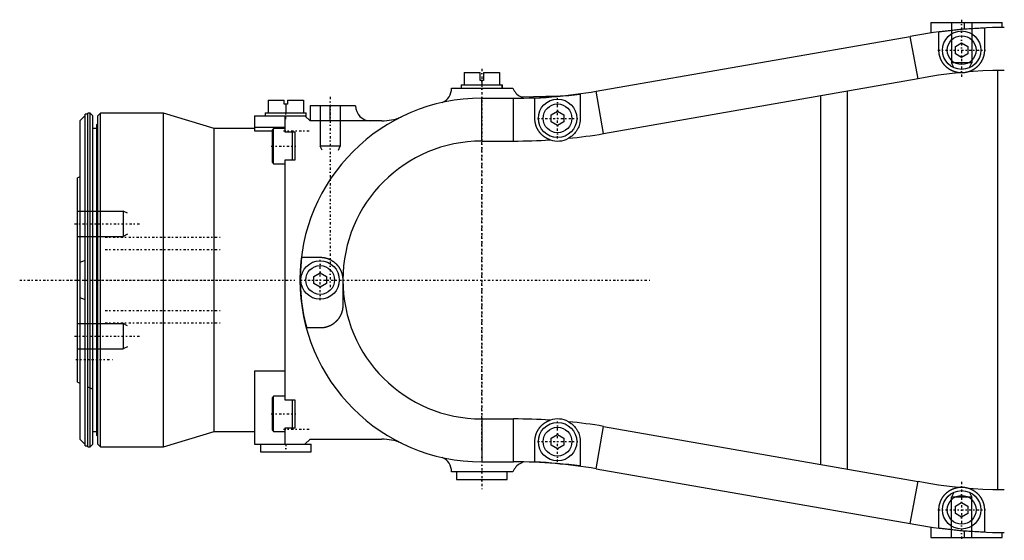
# Model space of a CAD drawing. Extents: x -484 to 152, y -5 to 754.
# Tile 4 of 8: x -484 to -290, y 628 to 732. Entities that reach past the tile are written whole.
import ezdxf

# ---------------------------------------------------------------- set-up
doc = ezdxf.new("R2010")
doc.units = 0
doc.linetypes.add('CENTER', pattern=[1.5, 0.45, -0.5, 0.05, -0.5])
for name, color, linetype in [('AM_0', 7, 'CONTINUOUS'), ('AM_10', 7, 'CONTINUOUS'), ('AM_7', 7, 'CENTER')]:
    doc.layers.add(name, color=color, linetype=linetype)

msp = doc.modelspace()

# ---------------------------------------------------------------- linework, layer by layer
at = {"layer": 'AM_0', "color": 7, "linetype": 'CONTINUOUS'}
for p, q in [((-304.1, 731), (-304.1, 728.9)), ((-304.1, 731), (-290, 731)), ((-297.53, 731), (-297.53, 729.66)), ((-290, 729.98), (-290, 731)), ((-302.5, 725.5), (-302.5, 729.07)), ((-293.5, 729.85), (-293.5, 725.5)), ((-370.35, 717.35), (-308.21, 728.22)), ((-306.59, 719.85), (-308.21, 728.22)), ((-299.25, 726.22), (-298, 726.94)), ((-299.25, 724.78), (-299.25, 726.22)), ((-298, 726.94), (-296.75, 726.22)), ((-296.75, 726.22), (-296.75, 724.78)), ((-298, 724.06), (-299.25, 724.78)), ((-296.75, 724.78), (-298, 724.06)), ((-290.9, 721.48), (-290.9, 638.52)), ((-396.5, 721.1), (-396.5, 718.6)), ((-396.5, 721.1), (-393.35, 721.1)), ((-393.35, 719.5), (-393.35, 721.1)), ((-392.65, 719.5), (-393.35, 719.5)), ((-393, 719.5), (-393, 718.6)), ((-392.65, 721.1), (-389.5, 721.1)), ((-392.65, 721.1), (-392.65, 719.5)), ((-389.5, 721.1), (-389.5, 718.6)), ((-368.92, 708.97), (-306.59, 719.88)), ((-399, 718), (-386.83, 718)), ((-397.1, 718.6), (-397.1, 718)), ((-397.1, 718.6), (-397.05, 718.6)), ((-397.05, 718.6), (-397.05, 718)), ((-397.05, 718.6), (-388.95, 718.6)), ((-388.95, 718), (-388.95, 718.6)), ((-388.95, 718.6), (-388.9, 718.6)), ((-388.9, 718), (-388.9, 718.6)), ((-368.92, 708.97), (-370.35, 717.35)), ((-320.67, 717.41), (-320.67, 642.59)), ((-435.3, 715.6), (-435.3, 713.1)), ((-435.3, 715.6), (-432.15, 715.6)), ((-432.15, 714.8), (-432.15, 715.6)), ((-431.45, 715.6), (-428.3, 715.6)), ((-431.45, 715.6), (-431.45, 714.8)), ((-428.3, 715.6), (-428.3, 713.1)), ((-393, 716), (-386.7, 716)), ((-393, 707.5), (-393, 716)), ((-386.7, 707.5), (-386.7, 716)), ((-385.31, 716.3), (-384.73, 716.02)), ((-377.96, 716.38), (-385.11, 716.21)), ((-382.5, 712), (-382.5, 716.03)), ((-373.5, 716.82), (-373.5, 712)), ((-325.9, 643.5), (-325.9, 716.5)), ((-431.45, 714.8), (-432.15, 714.8)), ((-431.8, 714.8), (-431.8, 713.1)), ((-418, 714.5), (-427, 714.5)), ((-427, 714.5), (-427, 711.5)), ((-423, 711.5), (-423, 714.5)), ((-379.25, 712.72), (-378, 713.44)), ((-378, 713.44), (-376.75, 712.72)), ((-472.5, 711.6), (-471.5, 712.57)), ((-472.5, 648.4), (-472.5, 711.6)), ((-471, 712.8), (-471.5, 712.8)), ((-471.5, 647.2), (-471.5, 712.8)), ((-470.5, 713), (-471, 713)), ((-471, 647), (-471, 713)), ((-470, 712.5), (-470.5, 713)), ((-470.5, 647), (-470.5, 713)), ((-470, 647.5), (-470, 712.5)), ((-468.5, 713), (-469, 712.5)), ((-469, 647.5), (-469, 712.5)), ((-456, 713), (-468.5, 713)), ((-468.5, 647), (-468.5, 713)), ((-446, 710), (-456, 713)), ((-456, 647), (-456, 713)), ((-438, 712.5), (-438, 709.53)), ((-438, 712.5), (-428, 712.5)), ((-435.85, 713.1), (-435.85, 712.5)), ((-435.85, 713.1), (-427.75, 713.1)), ((-432, 712.5), (-432, 709.3)), ((-427, 711.5), (-428, 712.5)), ((-427.75, 712.25), (-427.75, 713.1)), ((-412.8, 711.5), (-427, 711.5)), ((-379.25, 711.28), (-379.25, 712.72)), ((-376.75, 712.72), (-376.75, 711.28)), ((-469.2, 710), (-470, 710)), ((-469, 711), (-469.2, 710.8)), ((-469.2, 649.2), (-469.2, 710.8)), ((-438, 710), (-446, 710)), ((-446, 650), (-446, 710)), ((-438, 710.24), (-432, 710.24)), ((-438, 709.53), (-434.45, 709.53)), ((-434.2, 710), (-434.45, 709.75)), ((-434.45, 703.25), (-434.45, 709.75)), ((-432, 710), (-434.2, 710)), ((-434.2, 703), (-434.2, 710)), ((-378, 710.56), (-379.25, 711.28)), ((-376.75, 711.28), (-378, 710.56)), ((-432, 709.3), (-430, 709.3)), ((-430.45, 703.7), (-430.45, 709.3)), ((-430, 709.3), (-430, 703.7)), ((-393, 707.5), (-386.7, 707.5)), ((-432, 703.7), (-432, 656.3)), ((-430, 703.7), (-432, 703.7)), ((-434.45, 703.25), (-434.2, 703)), ((-434.2, 703), (-432, 703)), ((-472.5, 700.44), (-473, 700.2)), ((-473, 659.8), (-473, 700.2)), ((-473, 688.64), (-472.99, 688.64)), ((-428.66, 684.5), (-425, 684.5)), ((-426.25, 680.72), (-425, 681.44)), ((-426.25, 679.28), (-426.25, 680.72)), ((-425, 681.44), (-423.75, 680.72)), ((-423.75, 680.72), (-423.75, 679.28)), ((-425, 678.56), (-426.25, 679.28)), ((-423.75, 679.28), (-425, 678.56)), ((-420.5, 680), (-420.5, 675)), ((-363.31, 680), (-363, 680.05)), ((-363.31, 680), (-363, 679.95)), ((-363, 680.05), (-363, 679.95)), ((-472.99, 671.36), (-473, 671.36)), ((-425, 670.5), (-427.66, 670.5)), ((-438, 662), (-438, 647.5)), ((-438, 662), (-432, 662)), ((-473, 659.8), (-472.5, 659.56)), ((-471, 658.85), (-469.99, 658.37)), ((-434.2, 657), (-434.45, 656.75)), ((-432, 657), (-434.2, 657)), ((-434.2, 650), (-434.2, 657)), ((-434.45, 650.25), (-434.45, 656.75)), ((-432, 656.3), (-430, 656.3)), ((-430.45, 650.7), (-430.45, 656.3)), ((-430, 656.3), (-430, 650.7)), ((-393, 652.5), (-386.7, 652.5)), ((-393, 652.5), (-393, 644)), ((-386.7, 644), (-386.7, 652.5)), ((-370.35, 642.65), (-368.92, 651.03)), ((-368.92, 651.03), (-306.59, 640.12)), ((-470, 650), (-469.2, 650)), ((-469.2, 649.2), (-469, 649)), ((-456, 647), (-446, 650)), ((-446, 650), (-438, 650)), ((-434.45, 650.25), (-434.2, 650)), ((-434.2, 650), (-432, 650)), ((-432, 650.7), (-432, 647.5)), ((-430, 650.7), (-432, 650.7)), ((-379.25, 648.72), (-378, 649.44)), ((-378, 649.44), (-376.75, 648.72)), ((-472.5, 648.4), (-471.5, 647.43)), ((-471.5, 647.2), (-471, 647.2)), ((-470.5, 647), (-470, 647.5)), ((-469, 647.5), (-468.5, 647)), ((-438, 647.5), (-426.8, 647.5)), ((-436.8, 647.5), (-436.8, 646)), ((-428, 647.5), (-427, 648.5)), ((-427, 648.5), (-412.8, 648.5)), ((-426.8, 646), (-426.8, 647.5)), ((-382.5, 643.97), (-382.5, 648)), ((-379.25, 647.28), (-379.25, 648.72)), ((-378, 646.56), (-379.25, 647.28)), ((-376.75, 647.28), (-378, 646.56)), ((-376.75, 648.72), (-376.75, 647.28)), ((-373.5, 648), (-373.5, 643.18)), ((-471, 647), (-470.5, 647)), ((-468.5, 647), (-456, 647)), ((-436.8, 646), (-426.8, 646)), ((-393, 644), (-386.7, 644)), ((-384.73, 643.98), (-385.31, 643.7)), ((-386.83, 642), (-399, 642)), ((-398, 642), (-398, 640.5)), ((-388, 640.5), (-388, 642)), ((-370.35, 642.65), (-308.21, 631.78)), ((-398, 640.5), (-388, 640.5)), ((-308.21, 631.78), (-306.59, 640.15)), ((-299.25, 635.22), (-298, 635.94)), ((-298, 635.94), (-296.75, 635.22)), ((-302.5, 630.93), (-302.5, 634.5)), ((-299.25, 633.78), (-299.25, 635.22)), ((-298, 633.06), (-299.25, 633.78)), ((-296.75, 633.78), (-298, 633.06)), ((-296.75, 635.22), (-296.75, 633.78)), ((-293.5, 634.5), (-293.5, 630.15)), ((-304.1, 631.1), (-304.1, 629)), ((-297.53, 630.34), (-297.53, 629)), ((-290, 629), (-290, 630.02)), ((-304.1, 629), (-290, 629))]:
    msp.add_line(p, q, dxfattribs=at)
for points in [[(-298.54, 721.03, 0), (-298.57, 721.04, 0), (-298.63, 721.04, 0), (-298.7, 721.05, 0), (-298.73, 721.06, 0), (-298.76, 721.06, 0), (-298.82, 721.08, 0), (-298.88, 721.09, 0), (-298.95, 721.1, 0), (-299.01, 721.11, 0), (-299.07, 721.13, 0), (-299.1, 721.14, 0), (-299.13, 721.14, 0), (-299.19, 721.16, 0), (-299.25, 721.18, 0), (-299.31, 721.2, 0), (-299.37, 721.22, 0), (-299.43, 721.23, 0), (-299.46, 721.25, 0), (-299.49, 721.26, 0), (-299.55, 721.28, 0), (-299.61, 721.3, 0), (-299.64, 721.31, 0), (-299.67, 721.32, 0), (-299.73, 721.35, 0), (-299.79, 721.37, 0), (-299.82, 721.38, 0), (-299.85, 721.4, 0), (-299.9, 721.42, 0), (-299.96, 721.45, 0), (-300.02, 721.48, 0), (-300.07, 721.51, 0), (-300.13, 721.54, 0), (-300.16, 721.55, 0), (-300.19, 721.57, 0), (-300.24, 721.6, 0), (-300.3, 721.63, 0), (-300.35, 721.66, 0), (-300.4, 721.7, 0), (-300.46, 721.73, 0), (-300.48, 721.75, 0), (-300.51, 721.76, 0), (-300.56, 721.8, 0), (-300.61, 721.84, 0), (-300.66, 721.87, 0), (-300.72, 721.91, 0), (-300.76, 721.95, 0), (-300.79, 721.97, 0), (-300.81, 721.99, 0), (-300.86, 722.03, 0), (-300.91, 722.07, 0), (-300.96, 722.11, 0), (-301.01, 722.15, 0), (-301.05, 722.19, 0), (-301.07, 722.21, 0), (-301.1, 722.24, 0), (-301.14, 722.28, 0), (-301.19, 722.32, 0), (-301.23, 722.37, 0), (-301.27, 722.41, 0), (-301.32, 722.46, 0), (-301.34, 722.48, 0), (-301.36, 722.5, 0), (-301.4, 722.55, 0), (-301.44, 722.6, 0), (-301.46, 722.62, 0), (-301.48, 722.64, 0), (-301.52, 722.69, 0), (-301.55, 722.74, 0), (-301.57, 722.77, 0), (-301.59, 722.79, 0), (-301.63, 722.84, 0), (-301.67, 722.89, 0), (-301.7, 722.94, 0), (-301.74, 722.99, 0), (-301.77, 723.04, 0), (-301.79, 723.07, 0), (-301.8, 723.09, 0), (-301.84, 723.15, 0), (-301.87, 723.2, 0), (-301.9, 723.25, 0), (-301.93, 723.3, 0), (-301.96, 723.36, 0), (-301.97, 723.38, 0), (-301.98, 723.41, 0), (-302.01, 723.46, 0), (-302.04, 723.52, 0), (-302.07, 723.57, 0), (-302.09, 723.62, 0), (-302.11, 723.68, 0), (-302.13, 723.71, 0), (-302.14, 723.73, 0), (-302.16, 723.79, 0), (-302.18, 723.84, 0), (-302.2, 723.9, 0), (-302.23, 723.95, 0), (-302.25, 724.01, 0), (-302.25, 724.03, 0), (-302.26, 724.06, 0), (-302.28, 724.12, 0), (-302.3, 724.17, 0), (-302.32, 724.23, 0), (-302.33, 724.28, 0), (-302.35, 724.34, 0), (-302.35, 724.37, 0), (-302.36, 724.39, 0), (-302.38, 724.45, 0), (-302.39, 724.5, 0), (-302.39, 724.53, 0), (-302.4, 724.56, 0), (-302.41, 724.61, 0), (-302.42, 724.67, 0), (-302.43, 724.7, 0), (-302.43, 724.72, 0), (-302.44, 724.78, 0), (-302.45, 724.83, 0), (-302.46, 724.89, 0), (-302.47, 724.94, 0), (-302.47, 725, 0), (-302.47, 725.02, 0), (-302.48, 725.05, 0), (-302.48, 725.1, 0), (-302.49, 725.16, 0), (-302.49, 725.21, 0), (-302.49, 725.26, 0), (-302.5, 725.32, 0), (-302.5, 725.34, 0), (-302.5, 725.37, 0), (-302.5, 725.42, 0), (-302.5, 725.47, 0), (-302.5, 725.5, 0)], [(-293.5, 725.5, 0), (-293.5, 725.48, 0), (-293.5, 725.43, 0), (-293.5, 725.38, 0), (-293.5, 725.36, 0), (-293.5, 725.33, 0), (-293.51, 725.28, 0), (-293.51, 725.23, 0), (-293.51, 725.19, 0), (-293.51, 725.14, 0), (-293.52, 725.09, 0), (-293.52, 725.06, 0), (-293.52, 725.04, 0), (-293.53, 724.99, 0), (-293.54, 724.94, 0), (-293.54, 724.89, 0), (-293.55, 724.84, 0), (-293.56, 724.79, 0), (-293.56, 724.77, 0), (-293.56, 724.74, 0), (-293.57, 724.69, 0), (-293.58, 724.64, 0), (-293.59, 724.62, 0), (-293.59, 724.59, 0), (-293.6, 724.54, 0), (-293.61, 724.49, 0), (-293.62, 724.47, 0), (-293.63, 724.44, 0), (-293.64, 724.39, 0), (-293.65, 724.34, 0), (-293.66, 724.29, 0), (-293.68, 724.24, 0), (-293.69, 724.19, 0), (-293.7, 724.17, 0), (-293.71, 724.14, 0), (-293.73, 724.09, 0), (-293.74, 724.05, 0), (-293.76, 724, 0), (-293.78, 723.95, 0), (-293.8, 723.9, 0), (-293.8, 723.87, 0), (-293.81, 723.85, 0), (-293.83, 723.8, 0), (-293.85, 723.75, 0), (-293.87, 723.7, 0), (-293.9, 723.65, 0), (-293.92, 723.61, 0), (-293.93, 723.58, 0), (-293.94, 723.56, 0), (-293.96, 723.51, 0), (-293.99, 723.46, 0), (-294.01, 723.42, 0), (-294.04, 723.37, 0), (-294.06, 723.32, 0), (-294.07, 723.3, 0), (-294.09, 723.28, 0), (-294.11, 723.23, 0), (-294.14, 723.18, 0), (-294.17, 723.14, 0), (-294.2, 723.09, 0), (-294.23, 723.05, 0), (-294.24, 723.03, 0), (-294.26, 723, 0), (-294.29, 722.96, 0), (-294.32, 722.92, 0), (-294.33, 722.89, 0), (-294.35, 722.87, 0), (-294.38, 722.83, 0), (-294.41, 722.79, 0), (-294.43, 722.76, 0), (-294.44, 722.74, 0), (-294.48, 722.7, 0), (-294.51, 722.66, 0), (-294.55, 722.62, 0), (-294.58, 722.57, 0), (-294.62, 722.53, 0), (-294.63, 722.51, 0), (-294.65, 722.49, 0), (-294.69, 722.45, 0), (-294.73, 722.41, 0), (-294.76, 722.37, 0), (-294.8, 722.33, 0), (-294.84, 722.3, 0), (-294.86, 722.28, 0), (-294.88, 722.26, 0), (-294.92, 722.22, 0), (-294.96, 722.18, 0), (-295, 722.15, 0), (-295.04, 722.11, 0), (-295.08, 722.08, 0), (-295.1, 722.06, 0), (-295.12, 722.04, 0), (-295.16, 722.01, 0), (-295.21, 721.97, 0), (-295.25, 721.94, 0), (-295.29, 721.91, 0), (-295.33, 721.87, 0), (-295.36, 721.86, 0), (-295.38, 721.84, 0), (-295.42, 721.81, 0), (-295.47, 721.78, 0), (-295.51, 721.75, 0), (-295.56, 721.72, 0), (-295.6, 721.69, 0), (-295.63, 721.68, 0), (-295.65, 721.66, 0), (-295.7, 721.63, 0), (-295.74, 721.61, 0), (-295.77, 721.59, 0), (-295.79, 721.58, 0), (-295.84, 721.55, 0), (-295.89, 721.53, 0), (-295.91, 721.51, 0), (-295.94, 721.5, 0), (-295.99, 721.48, 0), (-296.03, 721.45, 0), (-296.08, 721.43, 0), (-296.13, 721.41, 0), (-296.18, 721.38, 0), (-296.21, 721.37, 0), (-296.23, 721.36, 0), (-296.28, 721.34, 0), (-296.33, 721.32, 0), (-296.38, 721.3, 0), (-296.44, 721.28, 0), (-296.49, 721.26, 0), (-296.51, 721.25, 0), (-296.54, 721.24, 0), (-296.59, 721.23, 0), (-296.64, 721.21, 0), (-296.67, 721.2, 0)], [(-296.67, 721.2, 0), (-296.72, 721.19, 0), (-296.82, 721.16, 0), (-296.92, 721.13, 0), (-296.97, 721.12, 0), (-297.02, 721.11, 0), (-297.13, 721.09, 0), (-297.23, 721.07, 0), (-297.33, 721.05, 0), (-297.44, 721.04, 0), (-297.54, 721.02, 0), (-297.59, 721.02, 0), (-297.65, 721.01, 0), (-297.75, 721.01, 0), (-297.86, 721, 0), (-297.96, 721, 0), (-298.07, 721, 0), (-298.17, 721, 0), (-298.22, 721.01, 0), (-298.28, 721.01, 0), (-298.38, 721.02, 0), (-298.49, 721.03, 0), (-298.54, 721.03, 0)], [(-290.9, 721.48, 0), (-291.86, 721.46, 0), (-293.79, 721.39, 0), (-295.71, 721.27, 0), (-296.67, 721.2, 0)], [(-298.54, 721.03, 0), (-299.89, 720.89, 0), (-302.58, 720.53, 0), (-305.25, 720.09, 0), (-306.59, 719.85, 0)], [(-379.46, 707.74, 0), (-379.48, 707.75, 0), (-379.53, 707.77, 0), (-379.58, 707.79, 0), (-379.61, 707.8, 0), (-379.63, 707.81, 0), (-379.68, 707.83, 0), (-379.73, 707.85, 0), (-379.78, 707.87, 0), (-379.83, 707.89, 0), (-379.88, 707.91, 0), (-379.9, 707.92, 0), (-379.93, 707.93, 0), (-379.98, 707.96, 0), (-380.03, 707.98, 0), (-380.07, 708.01, 0), (-380.12, 708.03, 0), (-380.17, 708.06, 0), (-380.19, 708.07, 0), (-380.22, 708.08, 0), (-380.26, 708.11, 0), (-380.31, 708.14, 0), (-380.33, 708.15, 0), (-380.35, 708.16, 0), (-380.4, 708.19, 0), (-380.45, 708.22, 0), (-380.47, 708.24, 0), (-380.49, 708.25, 0), (-380.53, 708.28, 0), (-380.58, 708.31, 0), (-380.62, 708.34, 0), (-380.67, 708.37, 0), (-380.71, 708.41, 0), (-380.73, 708.42, 0), (-380.75, 708.44, 0), (-380.79, 708.47, 0), (-380.84, 708.51, 0), (-380.88, 708.54, 0), (-380.92, 708.57, 0), (-380.96, 708.61, 0), (-380.98, 708.63, 0), (-381, 708.64, 0), (-381.04, 708.68, 0), (-381.08, 708.72, 0), (-381.12, 708.75, 0), (-381.15, 708.79, 0), (-381.19, 708.83, 0), (-381.21, 708.85, 0), (-381.23, 708.87, 0), (-381.27, 708.91, 0), (-381.3, 708.94, 0), (-381.34, 708.98, 0), (-381.37, 709.02, 0), (-381.41, 709.06, 0), (-381.43, 709.08, 0), (-381.44, 709.1, 0), (-381.48, 709.15, 0), (-381.51, 709.19, 0), (-381.54, 709.23, 0), (-381.58, 709.27, 0), (-381.61, 709.31, 0), (-381.62, 709.33, 0), (-381.64, 709.35, 0), (-381.67, 709.4, 0), (-381.7, 709.44, 0), (-381.72, 709.46, 0), (-381.73, 709.48, 0), (-381.76, 709.53, 0), (-381.79, 709.57, 0), (-381.8, 709.59, 0), (-381.82, 709.62, 0), (-381.84, 709.66, 0), (-381.87, 709.7, 0), (-381.9, 709.75, 0), (-381.92, 709.79, 0), (-381.95, 709.84, 0), (-381.96, 709.86, 0), (-381.97, 709.89, 0), (-382, 709.93, 0), (-382.02, 709.98, 0), (-382.04, 710.02, 0), (-382.07, 710.07, 0), (-382.09, 710.12, 0), (-382.1, 710.14, 0), (-382.11, 710.16, 0), (-382.13, 710.21, 0), (-382.15, 710.26, 0), (-382.17, 710.31, 0), (-382.19, 710.35, 0), (-382.21, 710.4, 0), (-382.22, 710.43, 0), (-382.22, 710.45, 0), (-382.24, 710.5, 0), (-382.26, 710.55, 0), (-382.27, 710.59, 0), (-382.29, 710.64, 0), (-382.31, 710.69, 0), (-382.31, 710.71, 0), (-382.32, 710.74, 0), (-382.33, 710.79, 0), (-382.35, 710.83, 0), (-382.36, 710.88, 0), (-382.37, 710.93, 0), (-382.38, 710.98, 0), (-382.39, 711, 0), (-382.39, 711.03, 0), (-382.4, 711.08, 0), (-382.41, 711.12, 0), (-382.42, 711.15, 0), (-382.42, 711.17, 0), (-382.43, 711.22, 0), (-382.44, 711.27, 0), (-382.44, 711.29, 0), (-382.45, 711.32, 0), (-382.45, 711.36, 0), (-382.46, 711.41, 0), (-382.48, 711.58, 0), (-382.5, 711.86, 0), (-382.5, 712, 0)], [(-373.5, 712, 0), (-373.5, 711.87, 0), (-373.52, 711.62, 0), (-373.54, 711.37, 0), (-373.57, 711.24, 0), (-373.59, 711.11, 0), (-373.65, 710.85, 0), (-373.72, 710.6, 0), (-373.81, 710.35, 0), (-373.92, 710.1, 0), (-374.04, 709.86, 0), (-374.11, 709.74, 0), (-374.18, 709.63, 0), (-374.33, 709.4, 0), (-374.49, 709.18, 0), (-374.67, 708.97, 0), (-374.86, 708.77, 0), (-375.06, 708.59, 0), (-375.17, 708.5, 0), (-375.28, 708.42, 0), (-375.5, 708.26, 0), (-375.74, 708.11, 0), (-375.86, 708.04, 0)], [(-425, 684.5, 0), (-424.97, 684.5, 0), (-424.91, 684.5, 0), (-424.86, 684.5, 0), (-424.83, 684.5, 0), (-424.8, 684.5, 0), (-424.74, 684.49, 0), (-424.69, 684.49, 0), (-424.63, 684.48, 0), (-424.57, 684.48, 0), (-424.51, 684.47, 0), (-424.48, 684.47, 0), (-424.45, 684.47, 0), (-424.39, 684.46, 0), (-424.33, 684.45, 0), (-424.27, 684.44, 0), (-424.22, 684.43, 0), (-424.16, 684.42, 0), (-424.13, 684.41, 0), (-424.1, 684.41, 0), (-424.04, 684.4, 0), (-423.98, 684.38, 0), (-423.95, 684.38, 0), (-423.92, 684.37, 0), (-423.86, 684.35, 0), (-423.8, 684.34, 0), (-423.77, 684.33, 0), (-423.74, 684.32, 0), (-423.68, 684.3, 0), (-423.62, 684.28, 0), (-423.56, 684.26, 0), (-423.5, 684.24, 0), (-423.44, 684.22, 0), (-423.41, 684.21, 0), (-423.38, 684.2, 0), (-423.32, 684.18, 0), (-423.26, 684.15, 0), (-423.2, 684.13, 0), (-423.15, 684.1, 0), (-423.09, 684.07, 0), (-423.06, 684.06, 0), (-423.03, 684.05, 0), (-422.97, 684.02, 0), (-422.91, 683.99, 0), (-422.86, 683.96, 0), (-422.8, 683.92, 0), (-422.74, 683.89, 0), (-422.71, 683.88, 0), (-422.68, 683.86, 0), (-422.63, 683.82, 0), (-422.57, 683.79, 0), (-422.52, 683.75, 0), (-422.46, 683.72, 0), (-422.41, 683.68, 0), (-422.38, 683.66, 0), (-422.35, 683.64, 0), (-422.3, 683.6, 0), (-422.25, 683.56, 0), (-422.2, 683.52, 0), (-422.14, 683.48, 0), (-422.09, 683.43, 0), (-422.07, 683.41, 0), (-422.04, 683.39, 0), (-421.99, 683.35, 0), (-421.94, 683.3, 0), (-421.92, 683.28, 0), (-421.89, 683.26, 0), (-421.84, 683.21, 0), (-421.8, 683.16, 0), (-421.77, 683.14, 0), (-421.75, 683.11, 0), (-421.7, 683.06, 0), (-421.66, 683.01, 0), (-421.61, 682.96, 0), (-421.57, 682.91, 0), (-421.52, 682.86, 0), (-421.5, 682.83, 0), (-421.48, 682.81, 0), (-421.44, 682.75, 0), (-421.4, 682.7, 0), (-421.36, 682.64, 0), (-421.32, 682.59, 0), (-421.28, 682.53, 0), (-421.26, 682.51, 0), (-421.24, 682.48, 0), (-421.21, 682.42, 0), (-421.17, 682.36, 0), (-421.14, 682.31, 0), (-421.1, 682.25, 0), (-421.07, 682.19, 0), (-421.05, 682.16, 0), (-421.03, 682.13, 0), (-421, 682.07, 0), (-420.97, 682.01, 0), (-420.94, 681.95, 0), (-420.91, 681.88, 0), (-420.89, 681.82, 0), (-420.87, 681.79, 0), (-420.86, 681.76, 0), (-420.83, 681.7, 0), (-420.81, 681.63, 0), (-420.78, 681.57, 0), (-420.76, 681.5, 0), (-420.74, 681.44, 0), (-420.73, 681.41, 0), (-420.72, 681.38, 0), (-420.7, 681.31, 0), (-420.68, 681.25, 0), (-420.67, 681.21, 0), (-420.66, 681.18, 0), (-420.64, 681.11, 0), (-420.62, 681.05, 0), (-420.62, 681.01, 0), (-420.61, 680.98, 0), (-420.59, 680.91, 0), (-420.58, 680.85, 0), (-420.57, 680.78, 0), (-420.56, 680.71, 0), (-420.55, 680.65, 0), (-420.54, 680.61, 0), (-420.54, 680.58, 0), (-420.53, 680.51, 0), (-420.52, 680.44, 0), (-420.52, 680.38, 0), (-420.51, 680.31, 0), (-420.51, 680.24, 0), (-420.5, 680.21, 0), (-420.5, 680.17, 0), (-420.5, 680.1, 0), (-420.5, 680.03, 0), (-420.5, 680, 0)], [(-472.5, 683.52, 0), (-472.34, 683.6, 0), (-472, 683.74, 0), (-471.67, 683.85, 0), (-471.5, 683.89, 0)], [(-471.5, 676.11, 0), (-471.67, 676.15, 0), (-472, 676.26, 0), (-472.34, 676.4, 0), (-472.5, 676.48, 0)], [(-420.5, 675, 0), (-420.5, 674.96, 0), (-420.5, 674.89, 0), (-420.5, 674.82, 0), (-420.51, 674.79, 0), (-420.51, 674.75, 0), (-420.51, 674.68, 0), (-420.52, 674.61, 0), (-420.52, 674.54, 0), (-420.53, 674.47, 0), (-420.54, 674.4, 0), (-420.55, 674.36, 0), (-420.55, 674.33, 0), (-420.56, 674.26, 0), (-420.57, 674.19, 0), (-420.59, 674.12, 0), (-420.6, 674.05, 0), (-420.62, 673.98, 0), (-420.63, 673.95, 0), (-420.63, 673.91, 0), (-420.65, 673.84, 0), (-420.67, 673.77, 0), (-420.68, 673.74, 0), (-420.69, 673.71, 0), (-420.71, 673.64, 0), (-420.73, 673.57, 0), (-420.74, 673.54, 0), (-420.76, 673.51, 0), (-420.78, 673.44, 0), (-420.8, 673.37, 0), (-420.83, 673.31, 0), (-420.86, 673.24, 0), (-420.89, 673.18, 0), (-420.9, 673.15, 0), (-420.91, 673.11, 0), (-420.94, 673.05, 0), (-420.98, 672.99, 0), (-421.01, 672.92, 0), (-421.04, 672.86, 0), (-421.07, 672.8, 0), (-421.09, 672.77, 0), (-421.11, 672.74, 0), (-421.15, 672.68, 0), (-421.18, 672.62, 0), (-421.22, 672.56, 0), (-421.26, 672.5, 0), (-421.3, 672.44, 0), (-421.32, 672.41, 0), (-421.34, 672.39, 0), (-421.38, 672.33, 0), (-421.42, 672.27, 0), (-421.46, 672.22, 0), (-421.51, 672.16, 0), (-421.55, 672.11, 0), (-421.57, 672.09, 0), (-421.59, 672.06, 0), (-421.64, 672.01, 0), (-421.69, 671.96, 0), (-421.73, 671.91, 0), (-421.78, 671.86, 0), (-421.83, 671.81, 0), (-421.85, 671.78, 0), (-421.88, 671.76, 0), (-421.93, 671.71, 0), (-421.98, 671.67, 0), (-422, 671.64, 0), (-422.03, 671.62, 0), (-422.08, 671.58, 0), (-422.13, 671.53, 0), (-422.16, 671.51, 0), (-422.18, 671.49, 0), (-422.23, 671.45, 0), (-422.29, 671.41, 0), (-422.34, 671.37, 0), (-422.4, 671.33, 0), (-422.45, 671.29, 0), (-422.48, 671.27, 0), (-422.5, 671.26, 0), (-422.56, 671.22, 0), (-422.61, 671.18, 0), (-422.67, 671.15, 0), (-422.73, 671.12, 0), (-422.78, 671.08, 0), (-422.81, 671.07, 0), (-422.84, 671.05, 0), (-422.9, 671.02, 0), (-422.95, 670.99, 0), (-423.01, 670.96, 0), (-423.07, 670.94, 0), (-423.12, 670.91, 0), (-423.15, 670.9, 0), (-423.18, 670.88, 0), (-423.24, 670.86, 0), (-423.3, 670.84, 0), (-423.35, 670.81, 0), (-423.41, 670.79, 0), (-423.47, 670.77, 0), (-423.5, 670.76, 0), (-423.53, 670.75, 0), (-423.58, 670.73, 0), (-423.64, 670.71, 0), (-423.7, 670.69, 0), (-423.76, 670.68, 0), (-423.81, 670.66, 0), (-423.84, 670.65, 0), (-423.87, 670.64, 0), (-423.93, 670.63, 0), (-423.98, 670.62, 0), (-424.01, 670.61, 0), (-424.04, 670.6, 0), (-424.1, 670.59, 0), (-424.15, 670.58, 0), (-424.18, 670.58, 0), (-424.21, 670.57, 0), (-424.27, 670.56, 0), (-424.32, 670.55, 0), (-424.38, 670.54, 0), (-424.43, 670.54, 0), (-424.49, 670.53, 0), (-424.52, 670.53, 0), (-424.54, 670.52, 0), (-424.6, 670.52, 0), (-424.65, 670.51, 0), (-424.84, 670.5, 0), (-425, 670.5, 0)], [(-382.5, 648, 0), (-382.5, 648.14, 0), (-382.48, 648.42, 0), (-382.46, 648.59, 0), (-382.45, 648.64, 0), (-382.45, 648.68, 0), (-382.44, 648.71, 0), (-382.44, 648.73, 0), (-382.43, 648.78, 0), (-382.42, 648.83, 0), (-382.42, 648.85, 0), (-382.41, 648.88, 0), (-382.4, 648.92, 0), (-382.39, 648.97, 0), (-382.39, 649, 0), (-382.38, 649.02, 0), (-382.37, 649.07, 0), (-382.36, 649.12, 0), (-382.35, 649.17, 0), (-382.33, 649.21, 0), (-382.32, 649.26, 0), (-382.31, 649.29, 0), (-382.31, 649.31, 0), (-382.29, 649.36, 0), (-382.27, 649.41, 0), (-382.26, 649.45, 0), (-382.24, 649.5, 0), (-382.22, 649.55, 0), (-382.22, 649.57, 0), (-382.21, 649.6, 0), (-382.19, 649.65, 0), (-382.17, 649.69, 0), (-382.15, 649.74, 0), (-382.13, 649.79, 0), (-382.11, 649.84, 0), (-382.1, 649.86, 0), (-382.09, 649.88, 0), (-382.07, 649.93, 0), (-382.04, 649.98, 0), (-382.02, 650.02, 0), (-382, 650.07, 0), (-381.97, 650.12, 0), (-381.96, 650.14, 0), (-381.95, 650.16, 0), (-381.92, 650.21, 0), (-381.9, 650.25, 0), (-381.87, 650.3, 0), (-381.84, 650.34, 0), (-381.82, 650.39, 0), (-381.8, 650.41, 0), (-381.79, 650.43, 0), (-381.76, 650.47, 0), (-381.73, 650.52, 0), (-381.71, 650.54, 0), (-381.7, 650.56, 0), (-381.67, 650.6, 0), (-381.64, 650.65, 0), (-381.62, 650.67, 0), (-381.61, 650.69, 0), (-381.58, 650.73, 0), (-381.54, 650.77, 0), (-381.51, 650.81, 0), (-381.48, 650.86, 0), (-381.44, 650.9, 0), (-381.43, 650.92, 0), (-381.41, 650.94, 0), (-381.37, 650.98, 0), (-381.34, 651.02, 0), (-381.3, 651.06, 0), (-381.27, 651.09, 0), (-381.23, 651.13, 0), (-381.21, 651.15, 0), (-381.19, 651.17, 0), (-381.15, 651.21, 0), (-381.12, 651.25, 0), (-381.08, 651.28, 0), (-381.04, 651.32, 0), (-381, 651.36, 0), (-380.98, 651.37, 0), (-380.96, 651.39, 0), (-380.92, 651.43, 0), (-380.88, 651.46, 0), (-380.83, 651.49, 0), (-380.79, 651.53, 0), (-380.75, 651.56, 0), (-380.73, 651.58, 0), (-380.71, 651.59, 0), (-380.67, 651.63, 0), (-380.62, 651.66, 0), (-380.58, 651.69, 0), (-380.53, 651.72, 0), (-380.49, 651.75, 0), (-380.47, 651.76, 0), (-380.45, 651.78, 0), (-380.4, 651.81, 0), (-380.35, 651.83, 0), (-380.33, 651.85, 0), (-380.31, 651.86, 0), (-380.26, 651.89, 0), (-380.22, 651.92, 0), (-380.19, 651.93, 0), (-380.17, 651.94, 0), (-380.12, 651.97, 0), (-380.07, 651.99, 0), (-380.03, 652.02, 0), (-379.98, 652.04, 0), (-379.93, 652.07, 0), (-379.91, 652.08, 0), (-379.88, 652.09, 0), (-379.83, 652.11, 0), (-379.78, 652.13, 0), (-379.73, 652.15, 0), (-379.68, 652.17, 0), (-379.63, 652.19, 0), (-379.61, 652.2, 0), (-379.58, 652.21, 0), (-379.53, 652.23, 0), (-379.48, 652.25, 0), (-379.46, 652.26, 0)], [(-375.86, 651.96, 0), (-375.74, 651.89, 0), (-375.5, 651.74, 0), (-375.28, 651.58, 0), (-375.17, 651.5, 0), (-375.07, 651.41, 0), (-374.86, 651.23, 0), (-374.67, 651.03, 0), (-374.49, 650.82, 0), (-374.33, 650.6, 0), (-374.18, 650.37, 0), (-374.11, 650.26, 0), (-374.04, 650.14, 0), (-373.92, 649.9, 0), (-373.81, 649.65, 0), (-373.72, 649.4, 0), (-373.65, 649.15, 0), (-373.59, 648.89, 0), (-373.56, 648.76, 0), (-373.54, 648.63, 0), (-373.52, 648.38, 0), (-373.5, 648.13, 0), (-373.5, 648, 0)], [(-306.59, 640.15, 0), (-305.25, 639.91, 0), (-302.58, 639.47, 0), (-299.89, 639.11, 0), (-298.54, 638.97, 0)], [(-302.5, 634.5, 0), (-302.5, 634.53, 0), (-302.5, 634.58, 0), (-302.5, 634.63, 0), (-302.5, 634.66, 0), (-302.5, 634.68, 0), (-302.49, 634.74, 0), (-302.49, 634.79, 0), (-302.49, 634.84, 0), (-302.48, 634.9, 0), (-302.48, 634.95, 0), (-302.47, 634.98, 0), (-302.47, 635, 0), (-302.47, 635.06, 0), (-302.46, 635.11, 0), (-302.45, 635.17, 0), (-302.44, 635.22, 0), (-302.43, 635.28, 0), (-302.43, 635.3, 0), (-302.42, 635.33, 0), (-302.41, 635.39, 0), (-302.4, 635.44, 0), (-302.39, 635.47, 0), (-302.39, 635.5, 0), (-302.38, 635.55, 0), (-302.36, 635.61, 0), (-302.35, 635.63, 0), (-302.35, 635.66, 0), (-302.33, 635.72, 0), (-302.32, 635.77, 0), (-302.3, 635.83, 0), (-302.28, 635.88, 0), (-302.26, 635.94, 0), (-302.25, 635.97, 0), (-302.24, 635.99, 0), (-302.23, 636.05, 0), (-302.2, 636.1, 0), (-302.18, 636.16, 0), (-302.16, 636.21, 0), (-302.14, 636.27, 0), (-302.13, 636.29, 0), (-302.11, 636.32, 0), (-302.09, 636.38, 0), (-302.06, 636.43, 0), (-302.04, 636.48, 0), (-302.01, 636.54, 0), (-301.98, 636.59, 0), (-301.97, 636.62, 0), (-301.96, 636.64, 0), (-301.93, 636.7, 0), (-301.9, 636.75, 0), (-301.87, 636.8, 0), (-301.83, 636.86, 0), (-301.8, 636.91, 0), (-301.79, 636.93, 0), (-301.77, 636.96, 0), (-301.73, 637.01, 0), (-301.7, 637.06, 0), (-301.66, 637.11, 0), (-301.63, 637.16, 0), (-301.59, 637.21, 0), (-301.57, 637.23, 0), (-301.55, 637.26, 0), (-301.52, 637.31, 0), (-301.48, 637.36, 0), (-301.46, 637.38, 0), (-301.44, 637.4, 0), (-301.4, 637.45, 0), (-301.36, 637.5, 0), (-301.34, 637.52, 0), (-301.32, 637.54, 0), (-301.27, 637.59, 0), (-301.23, 637.63, 0), (-301.19, 637.68, 0), (-301.14, 637.72, 0), (-301.1, 637.76, 0), (-301.07, 637.79, 0), (-301.05, 637.81, 0), (-301.01, 637.85, 0), (-300.96, 637.89, 0), (-300.91, 637.93, 0), (-300.86, 637.97, 0), (-300.81, 638.01, 0), (-300.79, 638.03, 0), (-300.76, 638.05, 0), (-300.71, 638.09, 0), (-300.66, 638.13, 0), (-300.61, 638.16, 0), (-300.56, 638.2, 0), (-300.51, 638.24, 0), (-300.48, 638.25, 0), (-300.46, 638.27, 0), (-300.4, 638.3, 0), (-300.35, 638.34, 0), (-300.29, 638.37, 0), (-300.24, 638.4, 0), (-300.19, 638.43, 0), (-300.16, 638.45, 0), (-300.13, 638.46, 0), (-300.07, 638.49, 0), (-300.02, 638.52, 0), (-299.96, 638.55, 0), (-299.9, 638.58, 0), (-299.85, 638.6, 0), (-299.82, 638.62, 0), (-299.79, 638.63, 0), (-299.73, 638.65, 0), (-299.67, 638.68, 0), (-299.64, 638.69, 0), (-299.61, 638.7, 0), (-299.55, 638.72, 0), (-299.49, 638.74, 0), (-299.46, 638.76, 0), (-299.43, 638.77, 0), (-299.37, 638.79, 0), (-299.31, 638.8, 0), (-299.25, 638.82, 0), (-299.19, 638.84, 0), (-299.13, 638.86, 0), (-299.1, 638.86, 0), (-299.07, 638.87, 0), (-299.01, 638.89, 0), (-298.95, 638.9, 0), (-298.88, 638.91, 0), (-298.82, 638.92, 0), (-298.76, 638.94, 0), (-298.73, 638.94, 0), (-298.7, 638.95, 0), (-298.63, 638.96, 0), (-298.57, 638.96, 0), (-298.54, 638.97, 0)], [(-298.54, 638.97, 0), (-298.49, 638.97, 0), (-298.38, 638.98, 0), (-298.28, 638.99, 0), (-298.22, 638.99, 0), (-298.17, 639, 0), (-298.07, 639, 0), (-297.96, 639, 0), (-297.86, 639, 0), (-297.75, 638.99, 0), (-297.65, 638.99, 0), (-297.59, 638.98, 0), (-297.54, 638.98, 0), (-297.44, 638.96, 0), (-297.33, 638.95, 0), (-297.23, 638.93, 0), (-297.13, 638.91, 0), (-297.02, 638.89, 0), (-296.97, 638.88, 0), (-296.92, 638.87, 0), (-296.82, 638.84, 0), (-296.72, 638.81, 0), (-296.67, 638.8, 0)], [(-296.67, 638.8, 0), (-295.71, 638.73, 0), (-293.79, 638.61, 0), (-291.86, 638.54, 0), (-290.9, 638.52, 0)], [(-296.67, 638.8, 0), (-296.64, 638.79, 0), (-296.59, 638.77, 0), (-296.54, 638.76, 0), (-296.51, 638.75, 0), (-296.49, 638.74, 0), (-296.43, 638.72, 0), (-296.38, 638.7, 0), (-296.33, 638.68, 0), (-296.28, 638.66, 0), (-296.23, 638.64, 0), (-296.21, 638.63, 0), (-296.18, 638.62, 0), (-296.13, 638.59, 0), (-296.08, 638.57, 0), (-296.03, 638.55, 0), (-295.98, 638.52, 0), (-295.94, 638.5, 0), (-295.91, 638.49, 0), (-295.89, 638.47, 0), (-295.84, 638.45, 0), (-295.79, 638.42, 0), (-295.77, 638.41, 0), (-295.74, 638.39, 0), (-295.7, 638.37, 0), (-295.65, 638.34, 0), (-295.63, 638.32, 0), (-295.6, 638.31, 0), (-295.56, 638.28, 0), (-295.51, 638.25, 0), (-295.47, 638.22, 0), (-295.42, 638.19, 0), (-295.38, 638.16, 0), (-295.36, 638.14, 0), (-295.33, 638.13, 0), (-295.29, 638.09, 0), (-295.25, 638.06, 0), (-295.21, 638.03, 0), (-295.16, 637.99, 0), (-295.12, 637.96, 0), (-295.1, 637.94, 0), (-295.08, 637.92, 0), (-295.04, 637.89, 0), (-295, 637.85, 0), (-294.96, 637.82, 0), (-294.92, 637.78, 0), (-294.88, 637.74, 0), (-294.86, 637.72, 0), (-294.84, 637.7, 0), (-294.8, 637.66, 0), (-294.76, 637.63, 0), (-294.72, 637.59, 0), (-294.69, 637.55, 0), (-294.65, 637.51, 0), (-294.63, 637.49, 0), (-294.62, 637.47, 0), (-294.58, 637.42, 0), (-294.55, 637.38, 0), (-294.51, 637.34, 0), (-294.48, 637.3, 0), (-294.44, 637.26, 0), (-294.43, 637.24, 0), (-294.41, 637.21, 0), (-294.38, 637.17, 0), (-294.35, 637.13, 0), (-294.33, 637.11, 0), (-294.32, 637.08, 0), (-294.29, 637.04, 0), (-294.26, 637, 0), (-294.24, 636.97, 0), (-294.23, 636.95, 0), (-294.2, 636.91, 0), (-294.17, 636.86, 0), (-294.14, 636.82, 0), (-294.11, 636.77, 0), (-294.09, 636.72, 0), (-294.07, 636.7, 0), (-294.06, 636.68, 0), (-294.04, 636.63, 0), (-294.01, 636.58, 0), (-293.99, 636.54, 0), (-293.96, 636.49, 0), (-293.94, 636.44, 0), (-293.93, 636.42, 0), (-293.92, 636.39, 0), (-293.9, 636.34, 0), (-293.87, 636.3, 0), (-293.85, 636.25, 0), (-293.83, 636.2, 0), (-293.81, 636.15, 0), (-293.8, 636.13, 0), (-293.79, 636.1, 0), (-293.78, 636.05, 0), (-293.76, 636, 0), (-293.74, 635.95, 0), (-293.72, 635.9, 0), (-293.71, 635.85, 0), (-293.7, 635.83, 0), (-293.69, 635.81, 0), (-293.68, 635.76, 0), (-293.66, 635.71, 0), (-293.65, 635.66, 0), (-293.64, 635.61, 0), (-293.63, 635.56, 0), (-293.62, 635.53, 0), (-293.61, 635.51, 0), (-293.6, 635.46, 0), (-293.59, 635.41, 0), (-293.59, 635.38, 0), (-293.58, 635.36, 0), (-293.57, 635.31, 0), (-293.56, 635.26, 0), (-293.56, 635.23, 0), (-293.56, 635.21, 0), (-293.55, 635.16, 0), (-293.54, 635.11, 0), (-293.54, 635.06, 0), (-293.53, 635.01, 0), (-293.52, 634.96, 0), (-293.52, 634.94, 0), (-293.52, 634.91, 0), (-293.51, 634.86, 0), (-293.51, 634.81, 0), (-293.51, 634.77, 0), (-293.51, 634.72, 0), (-293.5, 634.67, 0), (-293.5, 634.64, 0), (-293.5, 634.62, 0), (-293.5, 634.57, 0), (-293.5, 634.52, 0), (-293.5, 634.5, 0)]]:
    msp.add_polyline3d(points, dxfattribs=at)
for centre, radius in [((-298, 725.5), 3.8), ((-298, 725.5), 2.85), ((-378, 712), 3.8), ((-378, 712), 2.85), ((-425, 680), 3.8), ((-425, 680), 2.85), ((-378, 648), 3.8), ((-378, 648), 2.85), ((-298, 634.5), 3.8), ((-298, 634.5), 2.85)]:
    msp.add_circle(centre, radius, dxfattribs=at)
for centre, radius, start, end in [((-289.56, 632.24), 97.75, 90, 101), ((-289.56, 632.24), 97.69, 92.3134, 97.6136), ((-289.56, 632.24), 89.25, 90, 90.8624), ((-402, 717.9), 3, 293.018, 1.9102), ((-384, 719), 3, 199.4712, 244.0108), ((-386.7, 816), 100, 270, 279.4114), ((-393, 680), 36, 90, 270), ((-386.7, 816), 100.06, 272.4057, 277.5807), ((-415, 714.5), 3, 180, 270), ((-412.8, 721.5), 10, 270, 292.4149), ((-386.7, 816), 108.5, 270, 273.8282), ((-378, 712), 4.5, 251.1208, 298.443), ((-386.7, 816), 108.5, 275.7356, 279.4321), ((-393, 680), 27.5, 90, 270), ((-393, 680), 35.94, 172.8074, 195.3267), ((-386.7, 544), 108.5, 86.1718, 90), ((-378, 648), 4.5, 61.557, 108.8792), ((-386.7, 544), 108.5, 80.5679, 84.2644), ((-412.8, 638.5), 10, 67.5851, 90), ((-402, 642.1), 3, 358.0898, 66.982), ((-384, 641), 3, 115.9892, 160.5288), ((-386.7, 544), 100, 80.5886, 90), ((-386.7, 544), 100.06, 82.4193, 87.5943), ((-289.56, 727.76), 89.25, 269.1376, 270), ((-289.56, 727.76), 97.75, 259, 270), ((-289.56, 727.76), 97.69, 262.3864, 267.6866)]:
    msp.add_arc(centre, radius, start, end, dxfattribs=at)
at = {"layer": 'AM_10', "color": 7, "linetype": 'CONTINUOUS'}
for p, q in [((-300, 731), (-300, 723)), ((-296, 731), (-296, 723)), ((-296, 723), (-300, 723)), ((-299.62, 722.2), (-300, 723)), ((-296.38, 722.2), (-296, 723)), ((-425, 714.5), (-425, 706.5)), ((-421, 714.5), (-421, 706.5)), ((-421, 706.5), (-425, 706.5)), ((-424.62, 705.7), (-425, 706.5)), ((-421.38, 705.7), (-421, 706.5)), ((-473, 693.64), (-464, 693.64)), ((-463.1, 693.2), (-464, 693.64)), ((-464, 693.64), (-464, 688.64)), ((-473, 688.64), (-464, 688.64)), ((-463.1, 689.07), (-464, 688.64)), ((-473, 671.36), (-464, 671.36)), ((-463.1, 670.93), (-464, 671.36)), ((-464, 671.36), (-464, 666.36)), ((-463.1, 666.8), (-464, 666.36)), ((-473, 666.36), (-464, 666.36)), ((-299.62, 637.8), (-300, 637)), ((-296.38, 637.8), (-296, 637)), ((-296, 637), (-300, 637)), ((-300, 629), (-300, 637)), ((-296, 629), (-296, 637))]:
    msp.add_line(p, q, dxfattribs=at)
at = {"layer": 'AM_7', "color": 4, "linetype": 'CENTER'}
for p, q in [((-298, 731.53), (-298, 719.94)), ((-302.73, 725.5), (-293.27, 725.5)), ((-393, 721.8), (-393, 638.2)), ((-423, 716.23), (-423, 678.27)), ((-378, 708.01), (-378, 715.99)), ((-393, 646.4), (-393, 713.6)), ((-431.8, 711.84), (-431.8, 713.16)), ((-381.99, 712), (-374.01, 712)), ((-432.25, 709.5), (-426.75, 709.5)), ((-434.67, 706.5), (-429.78, 706.5)), ((-473.6, 691.14), (-460.41, 691.14)), ((-467.55, 688.5), (-444.45, 688.5)), ((-467.55, 686.01), (-444.45, 686.01)), ((-425, 676.01), (-425, 683.99)), ((-484.48, 680), (-429.98, 680)), ((-474.45, 680), (-442.55, 680)), ((-428.99, 680), (-359.4, 680)), ((-467.55, 673.99), (-444.45, 673.99)), ((-467.55, 671.5), (-444.45, 671.5)), ((-473.6, 668.86), (-460.41, 668.86)), ((-473.35, 664.25), (-465.65, 664.25)), ((-434.67, 653.5), (-429.78, 653.5)), ((-378, 644.01), (-378, 651.99)), ((-432.25, 650.5), (-426.75, 650.5)), ((-431.8, 647.58), (-431.8, 645.92)), ((-381.99, 648), (-374.01, 648)), ((-298, 640.06), (-298, 628.47)), ((-302.73, 634.5), (-293.27, 634.5))]:
    msp.add_line(p, q, dxfattribs=at)

doc.saveas('drawing.dxf')
